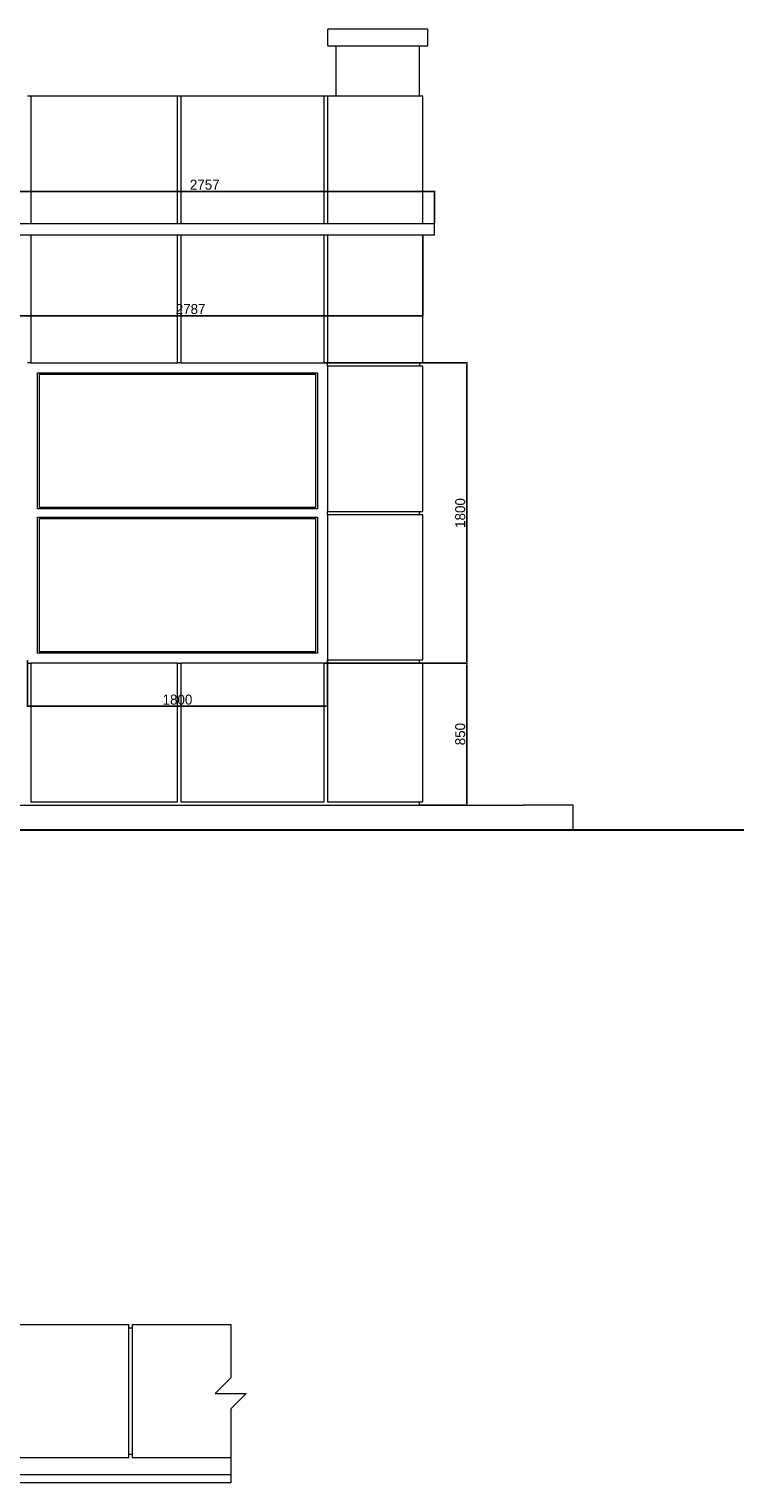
# Model space of a CAD drawing. Header units: feet. Extents: x 1858128 to 1982678, y 4638096 to 4671392.
# Tile 17 of 17: x 1973894 to 1978182, y 4662680 to 4671392. Entities that reach past the tile are written whole.
import ezdxf

# ---------------------------------------------------------------- set-up
doc = ezdxf.new("R2010")
doc.units = ezdxf.units.FT
doc.header["$MEASUREMENT"] = 0
doc.header["$PDMODE"] = 98
doc.header["$PDSIZE"] = 0.3
doc.styles.get("Standard").update_dxf_attribs({"font": 'ACADNUSX.TTF'})
doc.dimstyles.new('ISO-25', dxfattribs={"dimscale": 7, "dimtxt": 20, "dimasz": 2.5, "dimexe": 1.25, "dimexo": 0.625, "dimgap": 3, "dimtad": 1, "dimdec": 0, "dimtxsty": 'Standard', "dimcen": 2.5, "dimadec": 0, "dimazin": 0, "dimtfac": 1, "dimtdec": 0, "dimtmove": 0, "dimatfit": 3, "dimfxl": 1.25, "dimarcsym": 0})

# ---------------------------------------------------------------- blocks, each defined once
blk = doc.blocks.new('A$Cdce74211')
at = {"color": 0, "linetype": 'Continuous', "lineweight": 0, "extrusion": (0, 1, 0)}
for p, q in [((-34316.6, -1865.7), (-34316.6, -1765.7)), ((-33716.6, -1765.7), (-34316.6, -1765.7)), ((-33716.6, -1865.7), (-33716.6, -1765.7)), ((-34316.6, -1865.7), (-33716.6, -1865.7)), ((-34266.6, -2165.7), (-34266.6, -1865.7)), ((-33766.6, -2165.7), (-33766.6, -1865.7)), ((-36119.1, -2165.7), (-36099.1, -2165.7)), ((-36099.1, -2165.7), (-35219.1, -2165.7)), ((-36099.1, -2165.7), (-36099.1, -2930.7)), ((-35219.1, -2165.7), (-35199.1, -2165.7)), ((-35219.1, -2930.7), (-35219.1, -2165.7)), ((-35199.1, -2165.7), (-34339.1, -2165.7)), ((-35199.1, -2165.7), (-35199.1, -2930.7)), ((-34339.1, -2165.7), (-34319.1, -2165.7)), ((-34339.1, -2930.7), (-34339.1, -2165.7)), ((-34319.1, -2165.7), (-33746.6, -2165.7)), ((-34319.1, -2165.7), (-34319.1, -2930.7)), ((-33746.6, -2930.7), (-33746.6, -2165.7)), ((-36433.9, -2930.7), (-33676.6, -2930.7)), ((-33676.6, -3000.7), (-33676.6, -2930.7)), ((-33676.6, -3000.7), (-36433.9, -3000.7)), ((-36099.1, -3000.7), (-36099.1, -3765.7)), ((-35219.1, -3765.7), (-35219.1, -3000.7)), ((-35199.1, -3000.7), (-35199.1, -3765.7)), ((-34339.1, -3765.7), (-34339.1, -3000.7)), ((-34319.1, -3000.7), (-34319.1, -3765.7)), ((-33746.6, -3765.7), (-33746.6, -3000.7)), ((-36099.1, -3765.7), (-36119.1, -3765.7)), ((-36099.1, -3765.7), (-35219.1, -3765.7)), ((-36059.1, -4640.7), (-36059.1, -3825.7)), ((-36059.1, -3825.7), (-34379.1, -3825.7)), ((-35199.1, -3765.7), (-35219.1, -3765.7)), ((-35199.1, -3765.7), (-34339.1, -3765.7)), ((-34379.1, -3825.7), (-34379.1, -4640.7)), ((-34319.1, -3765.7), (-34339.1, -3765.7)), ((-34319.1, -3765.7), (-33746.6, -3765.7)), ((-34319.1, -3785.7), (-34319.1, -3765.7)), ((-33746.6, -3785.7), (-34319.1, -3785.7)), ((-34319.1, -3785.7), (-34319.1, -4655.7)), ((-33766.6, -3765.7), (-33766.6, -3785.7)), ((-33746.6, -4655.7), (-33746.6, -3785.7)), ((-34389.1, -3835.7), (-36049.1, -3835.7)), ((-36049.1, -3835.7), (-36049.1, -4630.7)), ((-34389.1, -4630.7), (-34389.1, -3835.7)), ((-34379.1, -4640.7), (-36059.1, -4640.7)), ((-36059.1, -5505.7), (-36059.1, -4690.7)), ((-36059.1, -4690.7), (-34379.1, -4690.7)), ((-36049.1, -4630.7), (-34389.1, -4630.7)), ((-34389.1, -4700.7), (-36049.1, -4700.7)), ((-36049.1, -4700.7), (-36049.1, -5495.7)), ((-34389.1, -5495.7), (-34389.1, -4700.7)), ((-34379.1, -4690.7), (-34379.1, -5505.7)), ((-34319.1, -4655.7), (-33746.6, -4655.7)), ((-34319.1, -4675.7), (-34319.1, -4655.7)), ((-33746.6, -4675.7), (-34319.1, -4675.7)), ((-34319.1, -4675.7), (-34319.1, -5545.7)), ((-33766.6, -4675.7), (-33766.6, -4655.7)), ((-33746.6, -5545.7), (-33746.6, -4675.7)), ((-36119.1, -5565.7), (-36099.1, -5565.7)), ((-36099.1, -5565.7), (-36099.1, -6395.7)), ((-35219.1, -5565.7), (-36099.1, -5565.7)), ((-34379.1, -5505.7), (-36059.1, -5505.7)), ((-36049.1, -5495.7), (-34389.1, -5495.7)), ((-35219.1, -6395.7), (-35219.1, -5565.7)), ((-35219.1, -5565.7), (-35199.1, -5565.7)), ((-35199.1, -5565.7), (-35199.1, -6395.7)), ((-34339.1, -5565.7), (-35199.1, -5565.7)), ((-34339.1, -6395.7), (-34339.1, -5565.7)), ((-34339.1, -5565.7), (-34319.1, -5565.7)), ((-34319.1, -5545.7), (-33746.6, -5545.7)), ((-34319.1, -5565.7), (-34319.1, -5545.7)), ((-33746.6, -5565.7), (-34319.1, -5565.7)), ((-34319.1, -5565.7), (-34319.1, -6395.7)), ((-33766.6, -5565.7), (-33766.6, -5545.7)), ((-33746.6, -6395.7), (-33746.6, -5565.7)), ((-47111.6, -6415.7), (-33146.6, -6415.7)), ((-36099.1, -6395.7), (-35219.1, -6395.7)), ((-35199.1, -6395.7), (-34339.1, -6395.7)), ((-34319.1, -6395.7), (-33746.6, -6395.7)), ((-33766.6, -6415.7), (-33766.6, -6395.7)), ((-32846.6, -6415.7), (-33146.6, -6415.7)), ((-32846.6, -6565.7), (-32846.6, -6415.7))]:
    blk.add_line(p, q, dxfattribs=at)
at = {"color": 0, "linetype": 'Continuous', "lineweight": 30, "extrusion": (0, 1, 0)}
blk.add_line((-31821.8, -6565.7), (-48571.5, -6565.7), dxfattribs=at)
blk = doc.blocks.new('*D5737')
at = {"color": 0, "lineweight": -2, "transparency": 16777216}
for p, q in [((1976256.9, 4670154.7), (1976256.9, 4669670.5)), ((1973469.7, 4670082), (1973469.7, 4669670.5)), ((1973477.2, 4669674.2), (1976249.4, 4669674.2))]:
    blk.add_line(p, q, dxfattribs=at)
at = {"color": 0, "lineweight": 0, "transparency": 16777216}
for points in [[(1973477.2, 4669675.5), (1973477.2, 4669673), (1973469.7, 4669674.2)], [(1976249.4, 4669675.5), (1976249.4, 4669673), (1976256.9, 4669674.2)]]:
    blk.add_solid(points, dxfattribs=at)
at = {"layer": 'Defpoints', "color": 0, "lineweight": 0, "transparency": 16777216}
for p in [(1976256.9, 4670156.6), (1973469.7, 4670083.9), (1976256.9, 4669674.2)]:
    blk.add_point(p, dxfattribs=at)
at = {"color": 0, "lineweight": 5, "transparency": 16777216, "insert": (1974863.3, 4669713.7), "char_height": 60, "attachment_point": 5}
blk.add_mtext('2787', dxfattribs=at)
blk = doc.blocks.new('*D5692')
at = {"color": 0, "lineweight": -2, "transparency": 16777216}
for p, q in [((1973569.7, 4670228.4), (1973569.7, 4670422.9)), ((1973577.2, 4670419.1), (1976319.4, 4670419.1)), ((1976326.9, 4670228.4), (1976326.9, 4670422.9))]:
    blk.add_line(p, q, dxfattribs=at)
at = {"color": 0, "lineweight": 0, "transparency": 16777216}
for points in [[(1973577.2, 4670420.4), (1973577.2, 4670417.9), (1973569.7, 4670419.1)], [(1976319.4, 4670420.4), (1976319.4, 4670417.9), (1976326.9, 4670419.1)]]:
    blk.add_solid(points, dxfattribs=at)
at = {"layer": 'Defpoints', "color": 0, "lineweight": 0, "transparency": 16777216}
for p in [(1976326.9, 4670419.1), (1973569.7, 4670226.6), (1976326.9, 4670226.6)]:
    blk.add_point(p, dxfattribs=at)
at = {"color": 0, "lineweight": 5, "transparency": 16777216, "insert": (1974948.3, 4670458.6), "char_height": 60, "attachment_point": 5}
blk.add_mtext('2757', dxfattribs=at)
blk = doc.blocks.new('*D5739')
at = {"color": 0, "lineweight": -2, "transparency": 16777216}
for p, q in [((1975666.3, 4669391.6), (1976523.7, 4669391.6)), ((1976520, 4669384.1), (1976520, 4667599.1)), ((1975666.3, 4667591.6), (1976523.7, 4667591.6))]:
    blk.add_line(p, q, dxfattribs=at)
at = {"color": 0, "lineweight": 0, "transparency": 16777216}
for points in [[(1976518.7, 4669384.1), (1976521.2, 4669384.1), (1976520, 4669391.6)], [(1976518.7, 4667599.1), (1976521.2, 4667599.1), (1976520, 4667591.6)]]:
    blk.add_solid(points, dxfattribs=at)
at = {"layer": 'Defpoints', "color": 0, "lineweight": 0, "transparency": 16777216}
for p in [(1975664.4, 4669391.6), (1975664.4, 4667591.6), (1976520, 4667591.6)]:
    blk.add_point(p, dxfattribs=at)
at = {"color": 0, "lineweight": 5, "transparency": 16777216, "insert": (1976480.5, 4668491.6), "char_height": 60, "attachment_point": 5, "rotation": 90}
blk.add_mtext('1800', dxfattribs=at)
blk = doc.blocks.new('*D5740')
at = {"color": 0, "lineweight": -2, "transparency": 16777216}
for p, q in [((1975666.3, 4667591.6), (1976523.7, 4667591.6)), ((1976520, 4667584.1), (1976520, 4666749.1)), ((1976238.8, 4666741.6), (1976523.7, 4666741.6))]:
    blk.add_line(p, q, dxfattribs=at)
at = {"color": 0, "lineweight": 0, "transparency": 16777216}
for points in [[(1976518.7, 4667584.1), (1976521.2, 4667584.1), (1976520, 4667591.6)], [(1976518.7, 4666749.1), (1976521.2, 4666749.1), (1976520, 4666741.6)]]:
    blk.add_solid(points, dxfattribs=at)
at = {"layer": 'Defpoints', "color": 0, "lineweight": 0, "transparency": 16777216}
for p in [(1975664.4, 4667591.6), (1976236.9, 4666741.6), (1976520, 4666741.6)]:
    blk.add_point(p, dxfattribs=at)
at = {"color": 0, "lineweight": 5, "transparency": 16777216, "insert": (1976480.5, 4667166.6), "char_height": 60, "attachment_point": 5, "rotation": 90}
blk.add_mtext('850', dxfattribs=at)
blk = doc.blocks.new('*D5742')
at = {"color": 0, "lineweight": -2, "transparency": 16777216}
for p, q in [((1973884.4, 4667609.7), (1973884.4, 4667329.9)), ((1975684.4, 4667609.7), (1975684.4, 4667329.9)), ((1973891.9, 4667333.6), (1975676.9, 4667333.6))]:
    blk.add_line(p, q, dxfattribs=at)
at = {"color": 0, "lineweight": 0, "transparency": 16777216}
for points in [[(1973891.9, 4667334.9), (1973891.9, 4667332.4), (1973884.4, 4667333.6)], [(1975676.9, 4667334.9), (1975676.9, 4667332.4), (1975684.4, 4667333.6)]]:
    blk.add_solid(points, dxfattribs=at)
at = {"layer": 'Defpoints', "color": 0, "lineweight": 0, "transparency": 16777216}
for p in [(1973884.4, 4667611.6), (1975684.4, 4667611.6), (1975684.4, 4667333.6)]:
    blk.add_point(p, dxfattribs=at)
at = {"color": 0, "lineweight": 5, "transparency": 16777216, "insert": (1974784.4, 4667373.1), "char_height": 60, "attachment_point": 5}
blk.add_mtext('1800', dxfattribs=at)

msp = doc.modelspace()

# ---------------------------------------------------------------- linework, layer by layer
at = {"color": 0, "linetype": 'Continuous', "lineweight": 0, "extrusion": (0, 1, 0)}
for p, q in [((1973313.6, 4663629.6), (1974493.6, 4663629.6)), ((1974493.6, 4662829.6), (1974493.6, 4663629.6)), ((1974513.6, 4663629.6), (1974513.6, 4662829.6)), ((1974513.6, 4663629.6), (1975103.6, 4663629.6)), ((1974493.6, 4663609.6), (1974513.6, 4663609.6)), ((1974493.6, 4662829.6), (1973313.6, 4662829.6)), ((1974513.6, 4662849.6), (1974493.6, 4662849.6)), ((1975103.6, 4662829.6), (1974513.6, 4662829.6)), ((1969053.6, 4662729.6), (1975103.6, 4662729.6)), ((1969053.6, 4662729.6), (1975103.6, 4662729.6)), ((1975103.6, 4662679.6), (1969053.6, 4662679.6))]:
    msp.add_line(p, q, dxfattribs=at)
at = {"color": 0, "linetype": 'Continuous', "lineweight": 0}
msp.add_lwpolyline([(1975103.6, 4663629.6), (1975103.6, 4663309.5), (1975010.6, 4663216.4), (1975196.7, 4663216.4), (1975103.6, 4663123.3), (1975103.6, 4662679.6)], dxfattribs=at)

# ---------------------------------------------------------------- block references
at = {"lineweight": 5}
msp.add_blockref('A$Cdce74211', (2010003.5, 4673157.2, -2612.8), dxfattribs=at)

# ---------------------------------------------------------------- dimensions: what is measured, and where the dimension line sits
at = {"color": 1, "lineweight": 5}
for base, p1, p2, picture, middle in [((1976326.9, 4670419.1, -2612.8), (1973569.7, 4670226.6, -2612.8), (1976326.9, 4670226.6, -2612.8), '*D5692', (1974948.3, 4670458.6, -2612.8)), ((1976256.9, 4669674.2, -2612.8), (1973469.7, 4670083.9, -2612.8), (1976256.9, 4670156.6, -2612.8), '*D5737', (1974863.3, 4669713.7, -2612.8)), ((1975684.4, 4667333.6, -2612.8), (1973884.4, 4667611.6, -2612.8), (1975684.4, 4667611.6, -2612.8), '*D5742', (1974784.4, 4667373.1, -2612.8))]:
    dim = msp.add_linear_dim(base=base, p1=p1, p2=p2, dimstyle='ISO-25', override={"dimscale": 3, "dimtmove": 1}, dxfattribs=at)
    dim.commit()
    dim.dimension.update_dxf_attribs({"geometry": picture, "text_midpoint": middle})
for base, p1, p2, picture, middle in [((1976520, 4667591.6, -2612.8), (1975664.4, 4669391.6, -2612.8), (1975664.4, 4667591.6, -2612.8), '*D5739', (1976480.5, 4668491.6, -2612.8)), ((1976520, 4666741.6, -2612.8), (1975664.4, 4667591.6, -2612.8), (1976236.9, 4666741.6, -2612.8), '*D5740', (1976480.5, 4667166.6, -2612.8))]:
    dim = msp.add_linear_dim(base=base, p1=p1, p2=p2, angle=90, dimstyle='ISO-25', override={"dimscale": 3, "dimtmove": 1}, dxfattribs=at)
    dim.commit()
    dim.dimension.update_dxf_attribs({"geometry": picture, "text_midpoint": middle})

doc.saveas('drawing.dxf')
